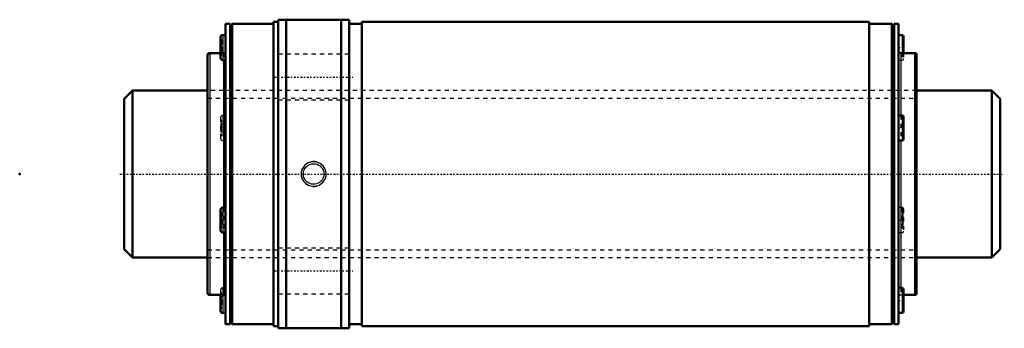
# Model space of a CAD drawing. Header units: millimetres. Extents: x -25 to 211, y -37 to 37.
import ezdxf

# ---------------------------------------------------------------- set-up
doc = ezdxf.new("R2010")
doc.units = ezdxf.units.MM
doc.linetypes.add('Center', pattern=[1.5, 0.45, -0.5, 0.05, -0.5])
doc.linetypes.add('Dashed', pattern=[2, 1, -1])
for name, color, linetype, lineweight in [('2d ConnectionPoints', 7, 'Continuous', 50), ('AM_0', 7, 'Continuous', 50), ('AM_4', 3, 'Continuous', 25), ('AM_5', 3, 'Continuous', 25), ('AM_7', 7, 'Center', 25), ('AM_9', 6, 'Dashed', 25)]:
    doc.layers.add(name, color=color, linetype=linetype, lineweight=lineweight)

# ---------------------------------------------------------------- blocks, each defined once
blk = doc.blocks.new('1_WTF4080_3ZZ_Nut_0_in_WTF4080_3ZZ_209_8LC7T_000_rev_4')
at = {"layer": 'AM_0'}
for p, q in [((24.32, 36), (24.32, -36)), ((25.4, 36), (24.32, 36)), ((25.9, 36), (25.4, 35.5)), ((25.4, 36), (25.4, -36)), ((25.9, 36), (25.9, -36)), ((35.75, 36), (25.9, 36)), ((35.75, 36.5), (35.75, -36.5)), ((36.9, 36.5), (35.75, 36.5)), ((53.9, 37), (36.9, 37)), ((36.9, 37), (36.9, -37)), ((38.8, 37), (38.8, -37)), ((52, 37), (52, -37)), ((53.9, 37), (53.9, -37)), ((56.9, 36), (53.9, 36)), ((56.9, 36.5), (56.9, -36.5)), ((178.4, 36.5), (56.9, 36.5)), ((178.4, 36.5), (178.4, -36.5)), ((183.9, 36), (178.4, 36)), ((183.9, 36), (183.9, -36)), ((184.4, 35.5), (183.9, 36)), ((184.4, 36), (184.4, -36)), ((185.48, 36), (184.4, 36)), ((185.48, 36), (185.48, -36)), ((24.32, 33.32), (23.62, 33.32)), ((186.33, 33.32), (185.48, 33.32)), ((23.12, 32.82), (23.12, 27.82)), ((186.68, 32.97), (186.68, 29)), ((20, 28.5), (20, -28.5)), ((23.12, 29), (20.5, 29)), ((189.3, 29), (185.98, 29)), ((189.8, 28.5), (189.8, -28.5)), ((23.62, 27.32), (24.32, 27.32)), ((186.33, 14.04), (185.48, 14.04)), ((186.68, 13.69), (186.68, 8.39)), ((185.48, 8.04), (186.33, 8.04)), ((23.12, -8.54), (23.12, -13.54)), ((24.32, -8.04), (23.62, -8.04)), ((23.62, -14.04), (24.32, -14.04)), ((186.33, -27.32), (185.48, -27.32)), ((186.68, -27.67), (186.68, -32.97)), ((20.5, -29), (23.82, -29)), ((23.12, -29), (23.12, -32.82)), ((186.68, -29), (189.3, -29)), ((23.62, -33.32), (24.32, -33.32)), ((185.48, -33.32), (186.33, -33.32)), ((24.32, -36), (25.4, -36)), ((25.4, -35.5), (25.9, -36)), ((25.9, -36), (35.75, -36)), ((35.75, -36.5), (36.9, -36.5)), ((36.9, -37), (53.9, -37)), ((53.9, -36), (56.9, -36)), ((56.9, -36.5), (178.4, -36.5)), ((178.4, -36), (183.9, -36)), ((183.9, -36), (184.4, -35.5)), ((184.4, -36), (185.48, -36))]:
    blk.add_line(p, q, dxfattribs=at)
for centre, radius, start, end in [((23.62, 32.82), 0.5, 90, 180), ((186.33, 32.97), 0.35, 0, 90), ((20.5, 28.5), 0.5, 90, 180), ((185.98, 29.5), 0.5, 180, 270), ((189.3, 28.5), 0.5, 360, 90), ((23.62, 27.82), 0.5, 180, 270), ((186.33, 13.69), 0.35, 0, 90), ((186.33, 8.39), 0.35, 270, 360), ((23.62, -8.54), 0.5, 90, 180), ((23.62, -13.54), 0.5, 180, 270), ((186.33, -27.67), 0.35, 0, 90), ((20.5, -28.5), 0.5, 180, 270), ((23.82, -29.5), 0.5, 360, 90), ((189.3, -28.5), 0.5, 270, 0), ((23.62, -32.82), 0.5, 180, 270), ((186.33, -32.97), 0.35, 270, 360)]:
    blk.add_arc(centre, radius, start, end, dxfattribs=at)
at = {"layer": 'AM_4'}
for p, q in [((23.62, 33.32), (23.62, 27.32)), ((186.33, 33.32), (186.33, 29)), ((20.5, 29), (20.5, -29)), ((185.98, 29), (185.98, 14.04)), ((189.3, 29), (189.3, -29)), ((23.82, 27.32), (23.82, -8.04)), ((186.33, 14.04), (186.33, 8.04)), ((185.98, 8.04), (185.98, -27.32)), ((23.62, -8.04), (23.62, -14.04)), ((23.82, -14.04), (23.82, -29)), ((186.33, -27.32), (186.33, -33.32)), ((23.62, -29), (23.62, -33.32))]:
    blk.add_line(p, q, dxfattribs=at)
at = {"layer": 'AM_5', "linetype": 'Dashed'}
blk.add_arc((45.4, 0), 3, 75, 15, dxfattribs=at)
at = {"layer": 'AM_7'}
for p, q in [((23.06, 30.32), (24.38, 30.32)), ((185.42, 30.32), (186.74, 30.32)), ((36.05, 23.25), (54.75, 23.25)), ((23.06, 11.04), (24.38, 11.04)), ((185.42, 11.04), (186.74, 11.04)), ((23.06, -11.04), (24.38, -11.04)), ((185.42, -11.04), (186.74, -11.04)), ((36.05, -23.25), (54.75, -23.25)), ((23.06, -30.32), (24.38, -30.32)), ((185.42, -30.32), (186.74, -30.32))]:
    blk.add_line(p, q, dxfattribs=at)
at = {"layer": 'AM_9'}
for p, q in [((23.42, 32.22), (23.12, 32.22)), ((23.42, 31.92), (23.12, 31.92)), ((23.42, 31.37), (23.12, 31.37)), ((23.42, 31.3), (23.12, 31.3)), ((23.42, 31.04), (23.12, 31.04)), ((23.12, 31.01), (23.42, 31.01)), ((23.42, 31), (23.12, 31)), ((23.42, 32.22), (23.42, 28.43)), ((186.38, 32.22), (186.68, 32.22)), ((186.38, 32.22), (186.38, 28.43)), ((186.38, 31.92), (186.68, 31.92)), ((186.38, 31.37), (186.68, 31.37)), ((186.38, 31.3), (186.68, 31.3)), ((186.38, 31.04), (186.68, 31.04)), ((186.38, 31.01), (186.68, 31.01)), ((186.38, 31), (186.68, 31)), ((23.42, 30.55), (23.12, 30.55)), ((23.42, 30.44), (23.12, 30.44)), ((23.42, 30.21), (23.12, 30.21)), ((23.42, 30.1), (23.12, 30.1)), ((23.42, 29.65), (23.12, 29.65)), ((23.42, 29.64), (23.12, 29.64)), ((23.42, 29.61), (23.12, 29.61)), ((23.42, 29.35), (23.12, 29.35)), ((23.42, 29.27), (23.12, 29.27)), ((23.82, 29), (23.12, 29)), ((23.42, 28.73), (23.12, 28.73)), ((23.42, 28.43), (23.12, 28.43)), ((23.82, 29), (23.82, 27.32)), ((53.9, 28.75), (36.9, 28.75)), ((186.33, 29), (186.33, 27.32)), ((186.38, 30.55), (186.68, 30.55)), ((186.38, 30.44), (186.68, 30.44)), ((186.38, 30.21), (186.68, 30.21)), ((186.38, 30.1), (186.68, 30.1)), ((186.38, 29.65), (186.68, 29.65)), ((186.68, 29.64), (186.38, 29.64)), ((186.38, 29.61), (186.68, 29.61)), ((186.38, 29.35), (186.68, 29.35)), ((186.38, 29.27), (186.68, 29.27)), ((186.38, 28.73), (186.68, 28.73)), ((186.38, 28.43), (186.68, 28.43)), ((186.68, 29), (186.68, 27.67)), ((185.48, 27.32), (186.33, 27.32)), ((189.8, 20), (20, 20)), ((36.9, 17.75), (53.9, 17.75)), ((23.12, 13.54), (23.12, 8.54)), ((23.42, 12.94), (23.12, 12.94)), ((23.42, 12.63), (23.12, 12.63)), ((23.42, 12.09), (23.12, 12.09)), ((23.42, 12.01), (23.12, 12.01)), ((23.42, 12.94), (23.42, 9.14)), ((23.62, 14.04), (23.62, 8.04)), ((24.32, 14.04), (23.62, 14.04)), ((185.98, 14.04), (185.98, 8.04)), ((186.38, 12.94), (186.68, 12.94)), ((186.38, 12.94), (186.38, 9.14)), ((186.38, 12.63), (186.68, 12.63)), ((186.38, 12.09), (186.68, 12.09)), ((186.38, 12.01), (186.68, 12.01)), ((23.42, 11.75), (23.12, 11.75)), ((23.12, 11.72), (23.42, 11.72)), ((23.42, 11.71), (23.12, 11.71)), ((23.42, 11.26), (23.12, 11.26)), ((23.42, 11.15), (23.12, 11.15)), ((23.42, 10.92), (23.12, 10.92)), ((23.42, 10.81), (23.12, 10.81)), ((23.42, 10.36), (23.12, 10.36)), ((23.42, 10.35), (23.12, 10.35)), ((23.42, 10.32), (23.12, 10.32)), ((23.42, 10.06), (23.12, 10.06)), ((23.42, 9.99), (23.12, 9.99)), ((23.42, 9.44), (23.12, 9.44)), ((186.38, 11.75), (186.68, 11.75)), ((186.38, 11.72), (186.68, 11.72)), ((186.38, 11.71), (186.68, 11.71)), ((186.38, 11.26), (186.68, 11.26)), ((186.38, 11.15), (186.68, 11.15)), ((186.38, 10.92), (186.68, 10.92)), ((186.38, 10.81), (186.68, 10.81)), ((186.38, 10.36), (186.68, 10.36)), ((186.68, 10.35), (186.38, 10.35)), ((186.38, 10.32), (186.68, 10.32)), ((186.38, 10.06), (186.68, 10.06)), ((186.38, 9.99), (186.68, 9.99)), ((186.38, 9.44), (186.68, 9.44)), ((23.42, 9.14), (23.12, 9.14)), ((23.62, 8.04), (24.32, 8.04)), ((186.38, 9.14), (186.68, 9.14)), ((23.42, -9.14), (23.12, -9.14)), ((23.42, -9.14), (23.42, -12.94)), ((23.82, -8.04), (23.82, -14.04)), ((186.33, -8.04), (185.48, -8.04)), ((186.33, -8.04), (186.33, -14.04)), ((186.38, -9.14), (186.68, -9.14)), ((186.38, -9.14), (186.38, -12.94)), ((186.68, -8.39), (186.68, -13.69)), ((23.42, -9.44), (23.12, -9.44)), ((23.42, -9.99), (23.12, -9.99)), ((23.42, -10.06), (23.12, -10.06)), ((23.42, -10.32), (23.12, -10.32)), ((23.12, -10.35), (23.42, -10.35)), ((23.42, -10.36), (23.12, -10.36)), ((23.42, -10.81), (23.12, -10.81)), ((23.42, -10.92), (23.12, -10.92)), ((23.42, -11.15), (23.12, -11.15)), ((23.42, -11.26), (23.12, -11.26)), ((23.42, -11.71), (23.12, -11.71)), ((23.42, -11.72), (23.12, -11.72)), ((23.42, -11.75), (23.12, -11.75)), ((186.38, -9.44), (186.68, -9.44)), ((186.38, -9.99), (186.68, -9.99)), ((186.38, -10.06), (186.68, -10.06)), ((186.38, -10.32), (186.68, -10.32)), ((186.38, -10.35), (186.68, -10.35)), ((186.38, -10.36), (186.68, -10.36)), ((186.38, -10.81), (186.68, -10.81)), ((186.38, -10.92), (186.68, -10.92)), ((186.38, -11.15), (186.68, -11.15)), ((186.38, -11.26), (186.68, -11.26)), ((186.38, -11.71), (186.68, -11.71)), ((186.68, -11.72), (186.38, -11.72)), ((186.38, -11.75), (186.68, -11.75)), ((23.42, -12.01), (23.12, -12.01)), ((23.42, -12.09), (23.12, -12.09)), ((23.42, -12.63), (23.12, -12.63)), ((23.42, -12.94), (23.12, -12.94)), ((185.48, -14.04), (186.33, -14.04)), ((186.38, -12.01), (186.68, -12.01)), ((186.38, -12.09), (186.68, -12.09)), ((186.38, -12.63), (186.68, -12.63)), ((186.38, -12.94), (186.68, -12.94)), ((53.9, -17.75), (36.9, -17.75)), ((20, -20), (189.8, -20)), ((23.12, -27.82), (23.12, -29)), ((23.62, -27.32), (23.62, -29)), ((24.32, -27.32), (23.62, -27.32)), ((185.98, -27.32), (185.98, -29)), ((23.42, -28.43), (23.12, -28.43)), ((23.42, -28.73), (23.12, -28.73)), ((23.42, -29.27), (23.12, -29.27)), ((23.42, -29.35), (23.12, -29.35)), ((23.42, -29.61), (23.12, -29.61)), ((23.12, -29.64), (23.42, -29.64)), ((23.42, -29.65), (23.12, -29.65)), ((23.42, -30.1), (23.12, -30.1)), ((23.42, -30.21), (23.12, -30.21)), ((23.42, -30.44), (23.12, -30.44)), ((23.42, -30.55), (23.12, -30.55)), ((23.42, -28.43), (23.42, -32.22)), ((36.9, -28.75), (53.9, -28.75)), ((185.98, -29), (186.68, -29)), ((186.38, -28.43), (186.68, -28.43)), ((186.38, -28.43), (186.38, -32.22)), ((186.38, -28.73), (186.68, -28.73)), ((186.38, -29.27), (186.68, -29.27)), ((186.38, -29.35), (186.68, -29.35)), ((186.38, -29.61), (186.68, -29.61)), ((186.38, -29.64), (186.68, -29.64)), ((186.38, -29.65), (186.68, -29.65)), ((186.38, -30.1), (186.68, -30.1)), ((186.38, -30.21), (186.68, -30.21)), ((186.38, -30.44), (186.68, -30.44)), ((186.38, -30.55), (186.68, -30.55)), ((23.42, -31), (23.12, -31)), ((23.42, -31.01), (23.12, -31.01)), ((23.42, -31.04), (23.12, -31.04)), ((23.42, -31.3), (23.12, -31.3)), ((23.42, -31.37), (23.12, -31.37)), ((23.42, -31.92), (23.12, -31.92)), ((23.42, -32.22), (23.12, -32.22)), ((186.38, -31), (186.68, -31)), ((186.68, -31.01), (186.38, -31.01)), ((186.38, -31.04), (186.68, -31.04)), ((186.38, -31.3), (186.68, -31.3)), ((186.38, -31.37), (186.68, -31.37)), ((186.38, -31.92), (186.68, -31.92)), ((186.38, -32.22), (186.68, -32.22))]:
    blk.add_line(p, q, dxfattribs=at)
for points in [[(24.32, 28.02), (24.3, 27.81), (24.27, 27.6), (24.27, 27.43), (24.3, 27.34), (24.32, 27.32)], [(185.48, 28.02), (185.5, 27.81), (185.53, 27.6), (185.53, 27.43), (185.5, 27.34), (185.48, 27.32)], [(43.31, 2.09), (43.01, 1.77), (42.77, 1.4), (42.56, 0.95), (42.44, 0.47), (42.4, -0.01), (42.44, -0.49), (42.57, -0.96), (42.76, -1.39), (43.03, -1.8), (43.36, -2.15), (43.76, -2.45), (44.2, -2.68), (44.68, -2.84), (45.18, -2.92), (45.69, -2.91), (46.2, -2.82), (46.69, -2.64), (47.13, -2.39), (47.53, -2.06), (47.86, -1.67), (48.12, -1.24), (48.29, -0.77), (48.38, -0.3), (48.39, 0.19), (48.32, 0.67), (48.17, 1.12), (47.94, 1.55), (47.65, 1.93), (47.29, 2.27), (46.89, 2.54), (46.43, 2.75), (45.94, 2.88), (45.43, 2.92), (44.92, 2.89), (44.42, 2.76), (43.94, 2.56), (43.31, 2.09)], [(45.4, 2.46), (45.81, 2.42), (46.21, 2.32), (46.59, 2.15), (46.93, 1.93), (47.23, 1.64), (47.48, 1.31), (47.67, 0.94), (47.8, 0.55), (47.85, 0.14), (47.84, -0.28), (47.76, -0.68), (47.62, -1.06), (47.41, -1.42), (47.14, -1.73), (46.83, -2), (46.47, -2.21), (46.08, -2.36), (45.68, -2.44), (45.26, -2.45), (44.86, -2.4), (44.46, -2.27), (44.1, -2.09), (43.77, -1.84), (43.48, -1.54), (43.25, -1.2), (43.08, -0.82), (42.98, -0.42), (42.94, 0), (42.98, 0.41), (43.08, 0.81), (43.24, 1.18), (43.47, 1.52), (43.75, 1.83), (44.08, 2.08), (44.45, 2.27), (44.85, 2.4), (45.4, 2.46)], [(24.32, -28.02), (24.3, -27.81), (24.27, -27.6), (24.27, -27.43), (24.3, -27.34), (24.32, -27.32)], [(185.48, -28.02), (185.5, -27.81), (185.53, -27.6), (185.53, -27.43), (185.5, -27.34), (185.48, -27.32)]]:
    blk.add_lwpolyline(points, dxfattribs=at)
for centre, radius, start, end in [((23.82, 29.5), 0.5, 270, 0), ((186.33, 27.67), 0.35, 270, 360), ((23.62, 13.54), 0.5, 90, 180), ((23.62, 8.54), 0.5, 180, 270), ((186.33, -8.39), 0.35, 0, 90), ((186.33, -13.69), 0.35, 270, 360), ((23.62, -27.82), 0.5, 90, 180), ((185.98, -29.5), 0.5, 90, 180)]:
    blk.add_arc(centre, radius, start, end, dxfattribs=at)
blk = doc.blocks.new('2_WTF4080_30ZZ0_Shaft_0_in_WTF4080_3ZZ_209_8LC7T_000_rev_4')
at = {"layer": 'AM_0'}
for p, q in [((2, 20), (0, 18)), ((2, 20), (2, -20)), ((20, 20), (2, 20)), ((207.8, 20), (189.8, 20)), ((207.8, 20), (207.8, -20)), ((209.8, 18), (207.8, 20)), ((0, 18), (0, -18)), ((209.8, 18), (209.8, -18)), ((0, -18), (2, -20)), ((207.8, -20), (209.8, -18)), ((2, -20), (20, -20)), ((189.8, -20), (207.8, -20))]:
    blk.add_line(p, q, dxfattribs=at)
at = {"layer": 'AM_5', "linetype": 'Dashed'}
for p, q in [((20, 18.1595), (189.8, 18.1595)), ((20, -18.1595), (189.8, -18.1595))]:
    blk.add_line(p, q, dxfattribs=at)
at = {"layer": 'AM_7'}
blk.add_line((-1, 0), (210.8, 0), dxfattribs=at)
at = {"layer": 'AM_9'}
for p, q in [((189.8, 20), (20, 20)), ((20, -20), (189.8, -20))]:
    blk.add_line(p, q, dxfattribs=at)

msp = doc.modelspace()

# ---------------------------------------------------------------- linework, layer by layer
at = {"layer": '2d ConnectionPoints'}
for p in [(-25, 0), (0, 0), (209.8, 0)]:
    msp.add_point(p, dxfattribs=at)

# ---------------------------------------------------------------- block references
for name in ['1_WTF4080_3ZZ_Nut_0_in_WTF4080_3ZZ_209_8LC7T_000_rev_4', '2_WTF4080_30ZZ0_Shaft_0_in_WTF4080_3ZZ_209_8LC7T_000_rev_4']:
    msp.add_blockref(name, (0, 0))

doc.saveas('drawing.dxf')
